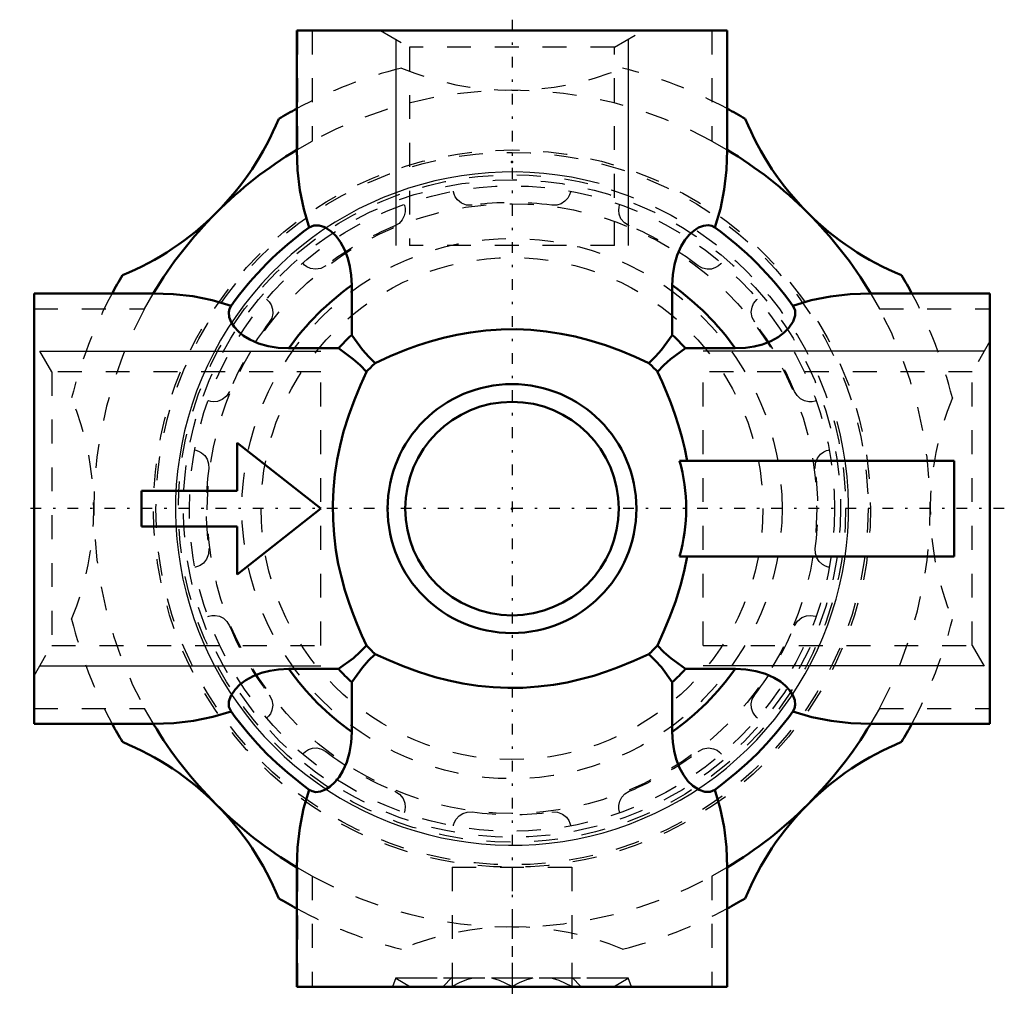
# Model space of a CAD drawing. Header units: millimetres. Extents: x -20.6 to 20.6, y -20.4 to 20.4.
import ezdxf

# ---------------------------------------------------------------- set-up
doc = ezdxf.new("R2010")
doc.units = ezdxf.units.MM
doc.linetypes.add('Center', pattern=[1.5, 0.45, -0.5, 0.05, -0.5])
doc.linetypes.add('Dashed', pattern=[2, 1, -1])
for name, color, linetype, lineweight in [('AM_4', 7, 'Continuous', 50), ('AM_5', 3, 'Continuous', 25), ('AM_7', 7, 'Center', 25), ('AM_9', 6, 'Dashed', 25), ('ConnectionPoints', 7, 'Continuous', 50)]:
    doc.layers.add(name, color=color, linetype=linetype, lineweight=lineweight)

msp = doc.modelspace()

# ---------------------------------------------------------------- linework, layer by layer
at = {"layer": 'AM_4'}
for p, q in [((-9, 20), (-9, 15.008)), ((-9, 20), (9, 20)), ((9, 15.008), (9, 20)), ((-6.708, 7.259), (-6.708, 9.341)), ((6.708, 9.341), (6.708, 7.259)), ((-15.008, 9), (-20, 9)), ((-20, -9), (-20, 9)), ((20, 9), (15.008, 9)), ((20, -9), (20, 9)), ((-9.341, 6.708), (-7.259, 6.708)), ((7.259, 6.708), (9.341, 6.708)), ((-8, 0), (-11.5, 2.75)), ((-11.5, 2.75), (-11.5, 0.75)), ((18.5, 2), (7.012, 2)), ((18.5, -2), (18.5, 2)), ((-11.5, 0.75), (-15.5, 0.75)), ((-15.5, 0.75), (-15.5, -0.75)), ((-11.5, -2.75), (-8, 0)), ((-15.5, -0.75), (-11.5, -0.75)), ((-11.5, -0.75), (-11.5, -2.75)), ((18.5, -2), (7.012, -2)), ((-7.259, -6.708), (-9.341, -6.708)), ((9.341, -6.708), (7.259, -6.708)), ((-6.708, -9.341), (-6.708, -7.259)), ((6.708, -7.259), (6.708, -9.341)), ((-20, -9), (-15.008, -9)), ((15.008, -9), (20, -9)), ((-9, -15.008), (-9, -20)), ((9, -20), (9, -15.008)), ((-9, -20), (9, -20))]:
    msp.add_line(p, q, dxfattribs=at)
for points in [[(-8.485, 11.758), (-8.717, 12.524), (-8.876, 13.325), (-8.969, 14.157), (-9, 15.008)], [(9, 15.008), (8.971, 14.175), (8.88, 13.352), (8.721, 12.542), (8.485, 11.758)], [(-8.485, 11.758), (-8.298, 11.843), (-8.074, 11.847), (-7.83, 11.766), (-7.563, 11.59), (-7.364, 11.395), (-7.171, 11.139), (-7.004, 10.837), (-6.866, 10.477), (-6.78, 10.133), (-6.727, 9.765), (-6.708, 9.341)], [(6.708, 9.341), (6.708, 9.348), (6.729, 9.778), (6.795, 10.209), (6.909, 10.605), (7.072, 10.972), (7.233, 11.23), (7.413, 11.448), (7.605, 11.624), (7.801, 11.751), (8.013, 11.834), (8.212, 11.855), (8.356, 11.826), (8.485, 11.758)], [(-15.008, 9), (-14.175, 8.971), (-13.352, 8.88), (-12.542, 8.721), (-11.758, 8.485)], [(11.758, 8.485), (12.524, 8.717), (13.325, 8.876), (14.157, 8.969), (15.008, 9)], [(-9.341, 6.708), (-9.348, 6.708), (-9.778, 6.729), (-10.209, 6.795), (-10.605, 6.909), (-10.972, 7.072), (-11.23, 7.233), (-11.448, 7.413), (-11.624, 7.605), (-11.751, 7.801), (-11.834, 8.013), (-11.855, 8.212), (-11.826, 8.356), (-11.758, 8.485)], [(11.758, 8.485), (11.843, 8.298), (11.847, 8.074), (11.766, 7.83), (11.59, 7.563), (11.395, 7.364), (11.139, 7.171), (10.837, 7.004), (10.477, 6.866), (10.133, 6.78), (9.765, 6.727), (9.341, 6.708)], [(5.723, 6.088), (5.158, 6.345), (4.555, 6.596), (3.906, 6.834), (3.218, 7.048), (2.645, 7.195), (2.051, 7.317), (1.43, 7.411), (0.792, 7.473), (0.17, 7.499), (-0.459, 7.491), (-1.099, 7.447), (-1.735, 7.369), (-2.306, 7.268), (-2.871, 7.14), (-3.418, 6.99), (-3.953, 6.818), (-4.419, 6.648), (-5.092, 6.373), (-5.723, 6.088)], [(-5.723, 6.088), (-5.997, 6.351), (-6.251, 6.636), (-6.708, 7.259)], [(6.708, 7.259), (6.257, 6.643), (6.001, 6.356), (5.723, 6.088)], [(-7.259, 6.708), (-6.643, 6.257), (-6.356, 6.001), (-6.088, 5.723)], [(6.088, 5.723), (6.351, 5.997), (6.636, 6.251), (7.259, 6.708)], [(-6.088, 5.723), (-6.345, 5.158), (-6.596, 4.555), (-6.834, 3.906), (-7.048, 3.218), (-7.195, 2.645), (-7.317, 2.051), (-7.411, 1.43), (-7.473, 0.792), (-7.499, 0.17), (-7.49, -0.467), (-7.447, -1.099), (-7.369, -1.735), (-7.268, -2.306), (-7.14, -2.871), (-6.99, -3.418), (-6.818, -3.953), (-6.648, -4.419), (-6.467, -4.872), (-6.28, -5.305), (-6.088, -5.723)], [(7.326, 2), (7.227, 2.504), (7.108, 2.996), (6.971, 3.482), (6.818, 3.953), (6.648, 4.42), (6.468, 4.869), (6.279, 5.306), (6.088, 5.723)], [(6.088, -5.723), (6.345, -5.157), (6.596, -4.555), (6.835, -3.904), (7.048, -3.218), (7.2, -2.621), (7.326, -2)], [(-6.088, -5.723), (-6.351, -5.997), (-6.636, -6.251), (-7.259, -6.708)], [(7.259, -6.708), (6.643, -6.257), (6.356, -6.001), (6.088, -5.723)], [(-6.708, -7.259), (-6.257, -6.643), (-6.001, -6.356), (-5.723, -6.088)], [(-5.723, -6.088), (-5.158, -6.345), (-4.555, -6.596), (-3.906, -6.834), (-3.218, -7.048), (-2.645, -7.195), (-2.051, -7.317), (-1.43, -7.411), (-0.792, -7.473), (-0.17, -7.499), (0.459, -7.491), (1.099, -7.447), (1.735, -7.369), (2.306, -7.268), (2.871, -7.14), (3.418, -6.99), (3.953, -6.818), (4.419, -6.648), (5.092, -6.373), (5.723, -6.088)], [(5.723, -6.088), (5.997, -6.351), (6.251, -6.636), (6.708, -7.259)], [(-11.758, -8.485), (-11.843, -8.298), (-11.847, -8.074), (-11.766, -7.83), (-11.59, -7.563), (-11.395, -7.364), (-11.139, -7.171), (-10.837, -7.004), (-10.477, -6.866), (-10.133, -6.78), (-9.765, -6.727), (-9.341, -6.708)], [(9.341, -6.708), (9.348, -6.708), (9.778, -6.729), (10.209, -6.795), (10.605, -6.909), (10.972, -7.072), (11.23, -7.233), (11.448, -7.413), (11.624, -7.605), (11.751, -7.801), (11.834, -8.013), (11.855, -8.212), (11.826, -8.356), (11.758, -8.485)], [(-11.758, -8.485), (-12.524, -8.717), (-13.325, -8.876), (-14.157, -8.969), (-15.008, -9)], [(15.008, -9), (14.175, -8.971), (13.352, -8.88), (12.542, -8.721), (11.758, -8.485)], [(-6.708, -9.341), (-6.708, -9.348), (-6.729, -9.778), (-6.795, -10.209), (-6.909, -10.605), (-7.072, -10.972), (-7.233, -11.23), (-7.413, -11.448), (-7.605, -11.624), (-7.801, -11.751), (-8.013, -11.834), (-8.212, -11.855), (-8.356, -11.826), (-8.485, -11.758)], [(8.485, -11.758), (8.298, -11.843), (8.074, -11.847), (7.83, -11.766), (7.563, -11.59), (7.364, -11.395), (7.171, -11.139), (7.004, -10.837), (6.866, -10.477), (6.78, -10.133), (6.727, -9.765), (6.708, -9.341)], [(-9, -15.008), (-8.971, -14.175), (-8.88, -13.352), (-8.721, -12.542), (-8.485, -11.758)], [(8.485, -11.758), (8.717, -12.524), (8.876, -13.325), (8.969, -14.157), (9, -15.008)]]:
    msp.add_lwpolyline(points, dxfattribs=at)
for radius in [5.205, 4.467]:
    msp.add_circle((0, 0), radius, dxfattribs=at)
for centre, radius, start, end in [((0, 0), 19, 118.2737, 120.9049), ((0, 0), 19, 59.0951, 61.7263), ((-20.86, 20.86), 12, 292.3195, 337.6805), ((20.86, 20.86), 12, 202.3195, 247.6805), ((0, 0), 17.5, 120.9497, 149.0503), ((0, 0), 17.5, 30.9497, 59.0503), ((0, 0), 14.5, 125.8165, 144.1835), ((0, 0), 14.5, 35.8165, 54.1835), ((0, 0), 19, 149.0951, 151.7263), ((0, 0), 19, 28.2737, 30.9049), ((0, 0), 11.5, 125.6845, 144.3155), ((0, 0), 11.5, 35.6845, 54.3155), ((0, 0), 9.884, 132.7434, 137.2566), ((0, 0), 9.884, 42.7434, 47.2566), ((0, 0), 8.356, 133.2311, 136.7689), ((0, 0), 8.356, 43.2311, 46.7689), ((0, 0), 7.292, 344.0806, 15.9194), ((0, 0), 8.356, 223.2311, 226.7689), ((0, 0), 8.356, 313.2311, 316.7689), ((0, 0), 11.5, 215.6845, 234.3155), ((0, 0), 9.884, 222.7434, 227.2566), ((0, 0), 11.5, 305.6845, 324.3155), ((0, 0), 9.884, 312.7434, 317.2566), ((0, 0), 14.5, 215.8165, 234.1835), ((0, 0), 14.5, 305.8165, 324.1835), ((0, 0), 19, 208.2737, 210.9049), ((0, 0), 17.5, 210.9497, 239.0503), ((0, 0), 17.5, 300.9497, 329.0503), ((0, 0), 19, 329.0951, 331.7263), ((-20.86, -20.86), 12, 22.3195, 67.6805), ((20.86, -20.86), 12, 112.3195, 157.6805), ((0, 0), 19, 239.0951, 241.7263), ((0, 0), 19, 298.2737, 300.9049)]:
    msp.add_arc(centre, radius, start, end, dxfattribs=at)
at = {"layer": 'AM_5'}
for p, q in [((-4.864, 19.633), (-4.864, 11)), ((4.864, 19.633), (4.864, 11)), ((-19.757, 6.579), (-8, 6.579)), ((19.757, 6.579), (8, 6.579)), ((-19.757, -6.579), (-8, -6.579)), ((19.757, -6.579), (8, -6.579))]:
    msp.add_line(p, q, dxfattribs=at)
msp.add_arc((0, 0), 14.08, 75, 15, dxfattribs=at)
at = {"layer": 'AM_7'}
for p, q in [((0, 20.45), (0, -20.4)), ((20.6, 0), (-20.6, 0))]:
    msp.add_line(p, q, dxfattribs=at)
at = {"layer": 'AM_9'}
for p, q in [((-8.978, 20), (-8.978, 15.021)), ((-8.358, 20), (-8.358, 15.375)), ((-5.5, 20), (-4.283, 19.297)), ((4.283, 19.297), (5.5, 20)), ((8.358, 20), (8.358, 15.375)), ((8.978, 20), (8.978, 15.021)), ((-4.283, 19.297), (-4.283, 11)), ((4.283, 19.297), (-4.283, 19.297)), ((4.283, 11), (4.283, 19.297)), ((-8.978, 15.021), (-8.358, 15.375)), ((8.358, 15.375), (8.978, 15.021)), ((-9, 15.008), (-8.978, 15.021)), ((8.978, 15.021), (9, 15.008)), ((4.283, 11), (-4.283, 11)), ((-20, 8.978), (-15.021, 8.978)), ((-15.375, 8.358), (-15.021, 8.978)), ((-15.021, 8.978), (-15.008, 9)), ((15.008, 9), (15.021, 8.978)), ((15.021, 8.978), (15.375, 8.358)), ((15.021, 8.978), (20, 8.978)), ((-20, 8.358), (-15.375, 8.358)), ((15.375, 8.358), (20, 8.358)), ((-19.262, 5.723), (-20, 7)), ((20, 7), (19.262, 5.723)), ((-8, 5.723), (-19.262, 5.723)), ((-19.262, 5.723), (-19.262, -5.723)), ((-8, -5.723), (-8, 5.723)), ((8, -5.723), (8, 5.723)), ((19.262, 5.723), (8, 5.723)), ((19.262, -5.723), (19.262, 5.723)), ((-20, -7), (-19.262, -5.723)), ((-19.262, -5.723), (-8, -5.723)), ((8, -5.723), (19.262, -5.723)), ((19.262, -5.723), (20, -7)), ((-20, -8.358), (-15.375, -8.358)), ((-15.021, -8.978), (-15.375, -8.358)), ((15.375, -8.358), (15.021, -8.978)), ((15.375, -8.358), (20, -8.358)), ((-20, -8.978), (-15.021, -8.978)), ((-15.008, -9), (-15.021, -8.978)), ((15.021, -8.978), (15.008, -9)), ((15.021, -8.978), (20, -8.978)), ((-8.978, -15.021), (-9, -15.008)), ((-8.358, -15.375), (-8.978, -15.021)), ((-8.978, -15.021), (-8.978, -20)), ((-2.5, -15), (-2.5, -19.987)), ((-2.5, -15), (2.5, -15)), ((0, -15), (0, -19.987)), ((2.5, -15), (2.5, -19.987)), ((8.978, -15.021), (8.358, -15.375)), ((9, -15.008), (8.978, -15.021)), ((8.978, -15.021), (8.978, -20)), ((-8.358, -15.375), (-8.358, -20)), ((8.358, -15.375), (8.358, -20)), ((-4.864, -19.626), (-5, -20)), ((-4.864, -19.626), (-4.864, -19.646)), ((-4.864, -19.626), (4.864, -19.626)), ((-4.864, -19.646), (-4.25, -20)), ((4.864, -19.646), (-4.864, -19.646)), ((-2.5, -19.6), (-2.9, -20)), ((2.9, -20), (2.5, -19.6)), ((4.25, -20), (4.864, -19.646)), ((4.864, -19.646), (4.864, -19.626)), ((5, -20), (4.864, -19.626))]:
    msp.add_line(p, q, dxfattribs=at)
for points in [[(-1.671, 12.69), (-1.901, 12.698), (-2.116, 12.78), (-2.279, 12.913), (-2.374, 13.044), (-2.424, 13.158), (-2.448, 13.245), (-2.454, 13.275)], [(2.454, 13.275), (2.446, 13.234), (2.409, 13.118), (2.339, 12.988), (2.217, 12.853), (2.064, 12.753), (1.874, 12.693), (1.671, 12.69)], [(-4.513, 12.723), (-4.499, 12.684), (-4.472, 12.565), (-4.468, 12.417), (-4.506, 12.239), (-4.589, 12.076), (-4.724, 11.93), (-4.898, 11.826)], [(4.898, 11.826), (4.703, 11.948), (4.558, 12.126), (4.483, 12.322), (4.466, 12.483), (4.479, 12.607), (4.502, 12.694), (4.513, 12.723)], [(-7.792, 10.155), (-7.996, 10.047), (-8.223, 10.01), (-8.43, 10.043), (-8.578, 10.11), (-8.679, 10.183), (-8.742, 10.246), (-8.762, 10.27)], [(8.762, 10.27), (8.735, 10.238), (8.646, 10.156), (8.519, 10.078), (8.346, 10.022), (8.164, 10.012), (7.969, 10.056), (7.792, 10.155)], [(-10.27, 8.762), (-10.238, 8.735), (-10.156, 8.646), (-10.078, 8.519), (-10.022, 8.346), (-10.012, 8.164), (-10.056, 7.969), (-10.155, 7.792)], [(10.155, 7.792), (10.047, 7.996), (10.01, 8.223), (10.043, 8.43), (10.11, 8.578), (10.183, 8.679), (10.246, 8.742), (10.27, 8.762)], [(-11.826, 4.898), (-11.948, 4.703), (-12.126, 4.558), (-12.322, 4.483), (-12.483, 4.466), (-12.607, 4.479), (-12.694, 4.502), (-12.723, 4.513)], [(12.723, 4.513), (12.684, 4.499), (12.565, 4.472), (12.417, 4.468), (12.239, 4.506), (12.076, 4.589), (11.93, 4.724), (11.826, 4.898)], [(-13.275, 2.454), (-13.234, 2.446), (-13.118, 2.409), (-12.988, 2.339), (-12.853, 2.217), (-12.753, 2.064), (-12.693, 1.874), (-12.69, 1.671)], [(12.69, 1.671), (12.698, 1.901), (12.78, 2.116), (12.913, 2.279), (13.044, 2.374), (13.158, 2.424), (13.245, 2.448), (13.275, 2.454)], [(-12.69, -1.671), (-12.698, -1.901), (-12.78, -2.116), (-12.913, -2.279), (-13.044, -2.374), (-13.158, -2.424), (-13.245, -2.448), (-13.275, -2.454)], [(13.275, -2.454), (13.234, -2.446), (13.118, -2.409), (12.988, -2.339), (12.853, -2.217), (12.753, -2.064), (12.693, -1.874), (12.69, -1.671)], [(-12.723, -4.513), (-12.684, -4.499), (-12.565, -4.472), (-12.417, -4.468), (-12.239, -4.506), (-12.076, -4.589), (-11.93, -4.724), (-11.826, -4.898)], [(11.826, -4.898), (11.948, -4.703), (12.126, -4.558), (12.322, -4.483), (12.483, -4.466), (12.607, -4.479), (12.694, -4.502), (12.723, -4.513)], [(-10.155, -7.792), (-10.047, -7.996), (-10.01, -8.223), (-10.043, -8.43), (-10.11, -8.578), (-10.183, -8.679), (-10.246, -8.742), (-10.27, -8.762)], [(10.27, -8.762), (10.238, -8.735), (10.156, -8.646), (10.078, -8.519), (10.022, -8.346), (10.012, -8.164), (10.056, -7.969), (10.155, -7.792)], [(-8.762, -10.27), (-8.735, -10.238), (-8.646, -10.156), (-8.519, -10.078), (-8.346, -10.022), (-8.164, -10.012), (-7.969, -10.056), (-7.792, -10.155)], [(7.792, -10.155), (7.996, -10.047), (8.223, -10.01), (8.43, -10.043), (8.578, -10.11), (8.679, -10.183), (8.742, -10.246), (8.762, -10.27)], [(-4.898, -11.826), (-4.703, -11.948), (-4.558, -12.126), (-4.483, -12.322), (-4.466, -12.483), (-4.479, -12.607), (-4.502, -12.694), (-4.513, -12.723)], [(4.513, -12.723), (4.499, -12.684), (4.472, -12.565), (4.468, -12.417), (4.506, -12.239), (4.589, -12.076), (4.724, -11.93), (4.898, -11.826)], [(-2.454, -13.275), (-2.446, -13.234), (-2.409, -13.118), (-2.339, -12.988), (-2.217, -12.853), (-2.064, -12.753), (-1.874, -12.693), (-1.671, -12.69)], [(1.671, -12.69), (1.901, -12.698), (2.116, -12.78), (2.279, -12.913), (2.374, -13.044), (2.424, -13.158), (2.448, -13.245), (2.454, -13.275)], [(-1.623, -19.637), (-1.9, -19.71), (-2.204, -19.832), (-2.5, -19.987)], [(0, -19.987), (-0.521, -19.738), (-0.802, -19.653), (-0.848, -19.643)], [(0.877, -19.637), (0.6, -19.71), (0.296, -19.832), (0, -19.987)], [(2.5, -19.987), (1.979, -19.738), (1.698, -19.653), (1.652, -19.643)]]:
    msp.add_lwpolyline(points, dxfattribs=at)
for radius in [15, 14.9, 13.961, 13.75, 13.5, 12.75, 11.3, 10.5]:
    msp.add_circle((0, 0), radius, dxfattribs=at)
for centre, radius, start, end in [((0, 0), 19, 104.0951, 118.2737), ((0, 29.5), 12, 247.3195, 292.6805), ((0, 0), 19, 61.7263, 75.9049), ((0, 0), 17.5, 61.4724, 118.5276), ((0, 0), 12.8, 82.5, 97.5), ((0, 0), 12.8, 112.5, 127.5), ((0, 0), 12.8, 52.5, 67.5), ((0, 0), 19, 151.7263, 165.9049), ((0, 0), 19, 14.0951, 28.2737), ((0, 0), 17.5, 151.4724, 208.5276), ((0, 0), 17.5, 331.4724, 28.5276), ((0, 0), 12.8, 142.5, 157.5), ((0, 0), 12.8, 22.5, 37.5), ((-29.5, 0), 12, 337.3195, 22.6805), ((29.5, 0), 12, 157.3195, 202.6805), ((0, 0), 12.8, 172.5, 187.5), ((0, 0), 12.8, 352.5, 7.5), ((0, 0), 19, 194.0951, 208.2737), ((0, 0), 12.8, 202.5, 217.5), ((0, 0), 12.8, 322.5, 337.5), ((0, 0), 19, 331.7263, 345.9049), ((0, 0), 12.8, 232.5, 247.5), ((0, 0), 12.8, 292.5, 307.5), ((0, 0), 12.8, 262.5, 277.5), ((0, 0), 17.5, 241.4724, 298.5276), ((0, 0), 19, 241.7263, 255.9049), ((0, 0), 19, 284.0951, 298.2737), ((0, -29.5), 12, 67.3195, 112.6805)]:
    msp.add_arc(centre, radius, start, end, dxfattribs=at)
at = {"layer": 'ConnectionPoints'}
for p in [(0, 14.5), (0, 0), (0, 0, -23.1)]:
    msp.add_point(p, dxfattribs=at)

doc.saveas('drawing.dxf')
